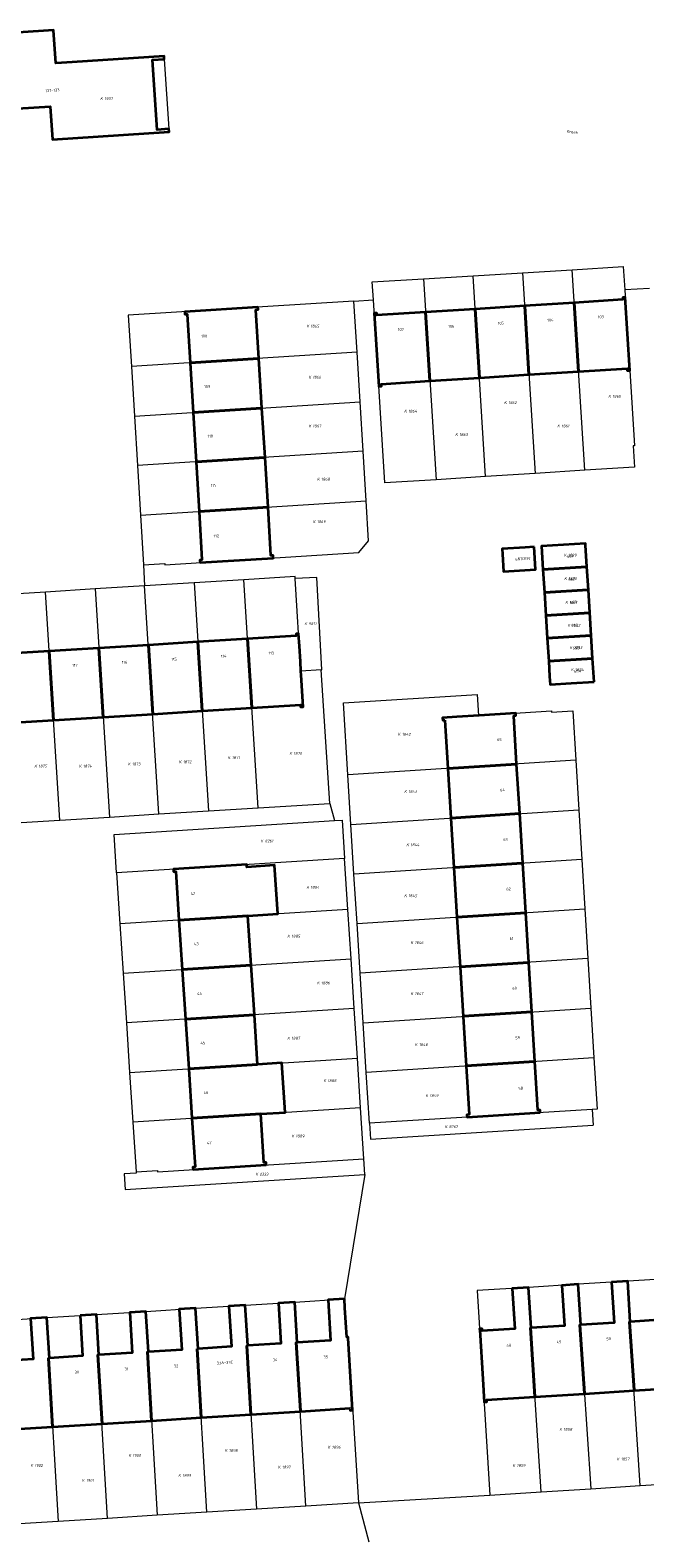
# Model space of a CAD drawing. Header units: metres. Extents: x 162165 to 162962, y 502542 to 503146.
# Tile 4 of 11: x 162498 to 162576, y 502709 to 502900. Entities that reach past the tile are written whole.
import ezdxf
from ezdxf.enums import TextEntityAlignment as Align
from ezdxf.lldxf.tags import DXFTag

# ---------------------------------------------------------------- set-up
doc = ezdxf.new("R2010")
doc.units = ezdxf.units.M
doc.layers.add('B-PV-KG-GRENS_PERCEEL-G', color=150, linetype='KG-PERCEEL-SO', lineweight=5, true_color=0x007fff)
doc.layers.add('B-PV-KG-GRENS_PERCEEL-S', color=150, linetype='Continuous', lineweight=5, true_color=0x007fff)
for name, color, linetype, lineweight in [('B-PV-OG-BEBOUWING-G', 7, 'Continuous', 35), ('B-PV-OG-BEBOUWING_HUISNUMMER-T18', 10, 'Continuous', 18), ('B-PV-OG-BEBOUWING_STRAATNAAM-T18', 10, 'Continuous', 18)]:
    doc.layers.add(name, color=color, linetype=linetype, lineweight=lineweight)
doc.styles.add('NLCS-ISO', font='NLCS-ISO.ttf', dxfattribs={"height": 1.8})
doc.styles.add('NLCS-ISO-M200-T18', font='NLCS-ISO.ttf', dxfattribs={"height": 1.8})
doc.styles.get("Standard").update_dxf_attribs({"font": 'arial.ttf'})
tags = doc.linetypes.add('KG-PERCEEL-SO', pattern='A,5.5,-2,["P",Standard,S=1.8,R=0,X=-0.5,Y=-0.9],-2,5.5,-2,[5,NLCS.SHX,S=0.75,R=0,X=0,Y=0],-2', length=19).pattern_tags.tags
tags[6] = DXFTag(74, 10)

# ---------------------------------------------------------------- blocks, each defined once
blk = doc.blocks.new('SKG-PERCEELNUMMER-SO')
at = {"style": 'NLCS-ISO', "oblique": 10, "flags": 1}
for tag, p in [('GEMEENTECODE', (0, 2.55)), ('PERCEELGROOTTE', (0, -2.45))]:
    blk.add_attdef(tag, text='', height=1.8, dxfattribs=at).set_placement(p, align=Align.MIDDLE_CENTER)
at = {"style": 'NLCS-ISO', "oblique": 10}
blk.add_attdef('SECTIE', text='', height=1.8, dxfattribs=at).set_placement((-0.5, 0), align=Align.MIDDLE_RIGHT)
blk.add_attdef('PERCEELNUMMER', text='', height=1.8, dxfattribs=at).set_placement((0.5, 0), align=Align.MIDDLE_LEFT)

msp = doc.modelspace()

# ---------------------------------------------------------------- linework, layer by layer
at = {"layer": 'B-PV-KG-GRENS_PERCEEL-G'}
for points in [[(162515.61, 502887.225), (162515.635, 502886.846), (162500.847, 502885.89), (162500.575, 502890.091), (162480.725, 502888.807), (162480.098, 502898.387), (162501.004, 502899.754), (162501.279, 502895.553), (162515.001, 502896.45), (162515.026, 502896.071)], [(162515.026, 502896.071), (162515.61, 502887.225)], [(162547.893, 502868.224), (162554.181, 502868.605)], [(162554.181, 502868.605), (162560.469, 502868.987)], [(162555.78, 502843.14), (162554.181, 502868.605)], [(162560.469, 502868.987), (162566.758, 502869.368)], [(162560.469, 502868.987), (162562.068, 502843.538)], [(162566.758, 502869.368), (162573.236, 502869.761), (162573.422, 502866.803)], [(162568.355, 502843.936), (162566.758, 502869.368)], [(162541.558, 502865.551), (162541.415, 502867.831), (162547.893, 502868.224)], [(162547.893, 502868.224), (162549.492, 502842.741)], [(162573.422, 502866.803), (162574.663, 502847.041), (162574.473, 502847.029), (162574.642, 502844.334), (162568.355, 502843.936)], [(162576.553, 502866.997), (162573.422, 502866.803)], [(162539.087, 502865.396), (162510.458, 502863.597), (162510.856, 502857.099)], [(162539.087, 502865.396), (162541.558, 502865.551)], [(162539.482, 502858.918), (162539.087, 502865.396)], [(162549.492, 502842.741), (162543.016, 502842.331), (162541.558, 502865.551)], [(162539.482, 502858.918), (162510.856, 502857.099)], [(162510.856, 502857.099), (162511.241, 502850.801)], [(162539.866, 502852.629), (162539.482, 502858.918)], [(162511.241, 502850.801), (162539.866, 502852.629)], [(162540.25, 502846.341), (162539.866, 502852.629)], [(162511.241, 502850.801), (162511.626, 502844.523)], [(162540.25, 502846.341), (162511.626, 502844.523)], [(162540.633, 502840.053), (162540.25, 502846.341)], [(162511.626, 502844.523), (162512.011, 502838.225)], [(162568.355, 502843.936), (162562.068, 502843.538)], [(162555.78, 502843.14), (162549.492, 502842.741)], [(162562.068, 502843.538), (162555.78, 502843.14)], [(162512.011, 502838.225), (162540.633, 502840.053)], [(162512.396, 502831.937), (162515.091, 502832.106), (162515.101, 502831.946), (162539.712, 502833.492), (162540.942, 502834.992), (162540.633, 502840.053)], [(162512.011, 502838.225), (162512.396, 502831.937)], [(162568.629, 502831.7), (162568.447, 502834.643), (162562.868, 502834.293), (162563.052, 502831.354)], [(162512.396, 502831.937), (162512.539, 502829.279)], [(162531.623, 502830.465), (162525.115, 502830.061)], [(162531.638, 502830.219), (162531.623, 502830.465)], [(162534.996, 502818.635), (162534.398, 502830.332), (162531.638, 502830.219)], [(162563.052, 502831.354), (162568.629, 502831.7)], [(162563.052, 502831.354), (162563.234, 502828.439)], [(162568.81, 502828.785), (162568.629, 502831.7)], [(162499.963, 502828.498), (162493.676, 502828.107)], [(162506.251, 502828.888), (162499.963, 502828.498)], [(162501.781, 502799.57), (162499.963, 502828.498)], [(162512.539, 502829.279), (162506.251, 502828.888)], [(162506.251, 502828.888), (162508.069, 502799.96)], [(162518.827, 502829.67), (162512.539, 502829.279)], [(162514.357, 502800.349), (162512.539, 502829.279)], [(162525.115, 502830.061), (162518.827, 502829.67)], [(162518.827, 502829.67), (162520.645, 502800.739)], [(162526.933, 502801.128), (162525.115, 502830.061)], [(162534.921, 502818.63), (162532.364, 502818.472), (162531.638, 502830.219)], [(162568.81, 502828.785), (162563.234, 502828.439)], [(162563.234, 502828.439), (162563.415, 502825.536)], [(162568.99, 502825.881), (162568.81, 502828.785)], [(162563.415, 502825.536), (162568.99, 502825.881)], [(162563.415, 502825.536), (162563.596, 502822.631)], [(162569.17, 502822.976), (162568.99, 502825.881)], [(162569.17, 502822.976), (162563.596, 502822.631)], [(162569.35, 502820.072), (162569.17, 502822.976)], [(162563.596, 502822.631), (162563.778, 502819.727)], [(162563.778, 502819.727), (162569.35, 502820.072)], [(162563.778, 502819.727), (162563.962, 502816.773), (162569.533, 502817.118), (162569.35, 502820.072)], [(162534.921, 502818.63), (162534.996, 502818.635)], [(162536.026, 502801.685), (162534.921, 502818.63)], [(162538.309, 502805.306), (162537.743, 502814.438), (162554.71, 502815.515), (162554.879, 502812.851), (162564.12, 502813.437), (162564.13, 502813.277), (162566.825, 502813.448), (162567.209, 502807.163)], [(162567.209, 502807.163), (162538.309, 502805.306)], [(162567.209, 502807.163), (162567.593, 502800.885)], [(162538.699, 502799.018), (162538.309, 502805.306)], [(162526.933, 502801.128), (162536.026, 502801.685)], [(162536.026, 502801.685), (162536.605, 502799.52)], [(162501.781, 502799.57), (162508.069, 502799.96)], [(162508.069, 502799.96), (162514.357, 502800.349)], [(162514.357, 502800.349), (162520.645, 502800.739)], [(162520.645, 502800.739), (162526.933, 502801.128)], [(162538.699, 502799.018), (162567.593, 502800.885)], [(162567.593, 502800.885), (162567.977, 502794.596)], [(162495.493, 502799.181), (162501.781, 502799.57)], [(162508.659, 502797.765), (162536.605, 502799.52)], [(162536.605, 502799.52), (162537.575, 502799.581)], [(162537.575, 502799.581), (162537.889, 502794.721)], [(162539.089, 502792.73), (162538.699, 502799.018)], [(162508.976, 502792.905), (162508.659, 502797.765)], [(162537.889, 502794.721), (162508.976, 502792.905)], [(162538.307, 502788.245), (162537.889, 502794.721)], [(162567.977, 502794.596), (162539.089, 502792.73)], [(162567.977, 502794.596), (162568.361, 502788.308)], [(162508.976, 502792.905), (162509.399, 502786.428)], [(162539.479, 502786.442), (162539.089, 502792.73)], [(162539.479, 502786.442), (162568.361, 502788.308)], [(162568.361, 502788.308), (162568.745, 502782.019)], [(162538.307, 502788.245), (162509.399, 502786.428)], [(162509.399, 502786.428), (162509.81, 502780.142)], [(162538.713, 502781.958), (162538.307, 502788.245)], [(162539.869, 502780.154), (162539.479, 502786.442)], [(162509.81, 502780.142), (162538.713, 502781.958)], [(162539.12, 502775.671), (162538.713, 502781.958)], [(162568.745, 502782.019), (162539.869, 502780.154)], [(162568.745, 502782.019), (162569.13, 502775.731)], [(162509.81, 502780.142), (162510.221, 502773.855)], [(162540.259, 502773.866), (162539.869, 502780.154)], [(162539.12, 502775.671), (162510.221, 502773.855)], [(162539.526, 502769.384), (162539.12, 502775.671)], [(162540.259, 502773.866), (162569.13, 502775.731)], [(162569.13, 502775.731), (162569.514, 502769.443)], [(162510.221, 502773.855), (162510.632, 502767.568)], [(162540.649, 502767.578), (162540.259, 502773.866)], [(162510.632, 502767.568), (162539.526, 502769.384)], [(162539.932, 502763.097), (162539.526, 502769.384)], [(162569.514, 502769.443), (162540.649, 502767.578)], [(162569.514, 502769.443), (162569.912, 502762.926)], [(162510.632, 502767.568), (162511.044, 502761.282)], [(162541.048, 502761.121), (162540.649, 502767.578)], [(162539.932, 502763.097), (162511.044, 502761.282)], [(162540.35, 502756.621), (162539.932, 502763.097)], [(162569.283, 502762.887), (162541.048, 502761.121)], [(162569.912, 502762.926), (162569.283, 502762.887)], [(162569.283, 502762.887), (162569.405, 502760.891)], [(162511.044, 502761.282), (162511.457, 502754.956)], [(162541.048, 502761.121), (162541.171, 502759.125)], [(162541.171, 502759.125), (162569.405, 502760.891)], [(162511.457, 502754.956), (162514.152, 502755.125), (162514.161, 502754.975), (162540.35, 502756.621)], [(162540.479, 502754.625), (162540.35, 502756.621)], [(162511.457, 502754.956), (162511.467, 502754.806), (162509.959, 502754.711), (162510.088, 502752.715), (162540.479, 502754.625)], [(162540.479, 502754.625), (162537.866, 502738.844)], [(162567.522, 502740.703), (162561.234, 502740.311)], [(162573.809, 502741.095), (162567.522, 502740.703)], [(162567.522, 502740.703), (162567.842, 502735.571), (162567.742, 502735.567), (162569.106, 502714.775)], [(162580.097, 502741.487), (162573.809, 502741.095)], [(162575.393, 502715.167), (162574.029, 502735.958), (162574.129, 502735.964), (162573.809, 502741.095)], [(162531.573, 502738.45), (162537.866, 502738.844)], [(162537.866, 502738.844), (162538.17, 502733.982), (162538.33, 502733.992), (162539.645, 502712.985)], [(162561.234, 502740.311), (162554.716, 502739.905), (162556.336, 502713.977)], [(162562.818, 502714.382), (162561.454, 502735.175), (162561.554, 502735.179), (162561.234, 502740.311)], [(162500.134, 502736.482), (162506.422, 502736.876)], [(162506.422, 502736.876), (162512.71, 502737.269)], [(162507.849, 502711.015), (162506.623, 502731.738), (162506.743, 502731.745), (162506.422, 502736.876)], [(162512.71, 502737.269), (162518.997, 502737.663)], [(162512.71, 502737.269), (162513.031, 502732.138), (162512.91, 502732.132), (162514.137, 502711.404)], [(162518.997, 502737.663), (162525.285, 502738.056)], [(162520.425, 502711.794), (162519.198, 502732.525), (162519.318, 502732.532), (162518.997, 502737.663)], [(162525.285, 502738.056), (162531.573, 502738.45)], [(162525.285, 502738.056), (162525.606, 502732.925), (162525.486, 502732.919), (162526.713, 502712.184)], [(162533.001, 502712.573), (162531.774, 502733.313), (162531.894, 502733.319), (162531.573, 502738.45)], [(162493.846, 502736.089), (162500.134, 502736.482)], [(162500.134, 502736.482), (162500.455, 502731.351), (162500.335, 502731.345), (162501.561, 502710.625)], [(162539.645, 502712.985), (162556.336, 502713.977)], [(162556.336, 502713.977), (162562.818, 502714.382)], [(162562.818, 502714.382), (162569.106, 502714.775)], [(162569.106, 502714.775), (162575.393, 502715.167)], [(162575.393, 502715.167), (162581.682, 502715.56)], [(162520.425, 502711.794), (162514.137, 502711.404)], [(162526.713, 502712.184), (162520.425, 502711.794)], [(162533.001, 502712.573), (162526.713, 502712.184)], [(162539.645, 502712.985), (162533.001, 502712.573)], [(162539.645, 502712.985), (162540.965, 502708.052)], [(162501.561, 502710.625), (162495.273, 502710.236)], [(162507.849, 502711.015), (162501.561, 502710.625)], [(162514.137, 502711.404), (162507.849, 502711.015)]]:
    msp.add_lwpolyline(points, dxfattribs=at)
msp.add_lwpolyline([(162562.1, 502831.369), (162561.92, 502834.233), (162557.878, 502833.98), (162558.058, 502831.116)], close=True, dxfattribs=at)
at = {"layer": 'B-PV-OG-BEBOUWING-G'}
for points in [[(162487.486, 502898.489), (162488.05, 502889.661), (162486.823, 502889.582), (162486.847, 502889.203), (162494.347, 502889.688), (162500.575, 502890.091), (162500.847, 502885.89), (162515.635, 502886.846), (162515.61, 502887.225), (162514.123, 502887.129), (162513.539, 502895.974), (162515.026, 502896.071), (162515.001, 502896.45), (162503.329, 502895.687), (162502.001, 502895.6), (162501.279, 502895.553), (162501.004, 502899.754), (162486.235, 502898.788), (162486.259, 502898.409)], [(162560.736, 502864.732), (162560.733, 502864.782), (162554.446, 502864.382), (162554.994, 502855.664), (162561.281, 502856.063)], [(162560.736, 502864.732), (162561.281, 502856.063), (162567.568, 502856.462), (162567.021, 502865.183), (162560.733, 502864.782)], [(162567.568, 502856.462), (162573.727, 502856.852), (162573.744, 502856.573), (162574.063, 502856.593), (162573.48, 502865.874), (162573.161, 502865.854), (162573.179, 502865.575), (162567.021, 502865.183)], [(162527.038, 502858.127), (162526.662, 502864.294), (162526.93, 502864.311), (162526.911, 502864.631), (162517.639, 502864.048), (162517.658, 502863.729), (162517.928, 502863.746), (162518.301, 502857.572), (162526.988, 502858.124)], [(162548.159, 502863.981), (162542.002, 502863.589), (162541.984, 502863.868), (162541.665, 502863.848), (162542.247, 502854.576), (162542.566, 502854.596), (162542.549, 502854.875), (162548.706, 502855.265)], [(162548.159, 502863.981), (162548.706, 502855.265), (162554.994, 502855.664), (162554.446, 502864.382)], [(162518.681, 502851.276), (162527.372, 502851.831), (162527.422, 502851.834), (162527.038, 502858.127), (162526.988, 502858.124), (162518.301, 502857.572)], [(162527.805, 502845.551), (162527.422, 502851.834), (162527.372, 502851.831), (162518.681, 502851.276), (162519.061, 502844.995), (162519.111, 502844.998), (162527.755, 502845.548)], [(162527.755, 502845.548), (162519.111, 502844.998), (162519.061, 502844.995), (162519.441, 502838.7), (162528.189, 502839.258), (162527.805, 502845.551)], [(162519.441, 502838.7), (162519.812, 502832.563), (162519.542, 502832.546), (162519.562, 502832.226), (162528.853, 502832.81), (162528.833, 502833.129), (162528.564, 502833.112), (162528.189, 502839.258)], [(162561.92, 502834.233), (162560.791, 502834.162), (162557.878, 502833.98), (162557.921, 502833.295), (162558.058, 502831.116), (162562.1, 502831.369)], [(162568.46, 502834.435), (162568.447, 502834.643), (162562.868, 502834.293), (162563.051, 502831.354), (162568.579, 502831.697), (162568.629, 502831.7)], [(162568.76, 502828.782), (162568.81, 502828.785), (162568.629, 502831.7), (162568.579, 502831.697), (162563.051, 502831.354), (162563.233, 502828.439), (162563.284, 502828.442)], [(162568.94, 502825.878), (162568.99, 502825.881), (162568.81, 502828.785), (162568.76, 502828.782), (162563.284, 502828.442), (162563.233, 502828.439), (162563.415, 502825.536)], [(162569.12, 502822.973), (162569.17, 502822.976), (162568.99, 502825.881), (162568.94, 502825.878), (162563.415, 502825.536), (162563.596, 502822.631)], [(162526.133, 502813.853), (162526.136, 502813.803), (162532.308, 502814.186), (162532.325, 502813.917), (162532.644, 502813.937), (162532.396, 502817.948), (162532.364, 502818.472), (162532.29, 502819.677), (162532.171, 502821.623), (162532.073, 502823.229), (162531.751, 502823.209), (162531.768, 502822.94), (162525.586, 502822.556)], [(162569.35, 502820.072), (162569.17, 502822.976), (162569.12, 502822.973), (162563.596, 502822.631), (162563.777, 502819.727)], [(162500.435, 502820.993), (162494.147, 502820.603), (162494.697, 502811.849), (162500.985, 502812.24), (162500.438, 502820.943)], [(162506.722, 502821.384), (162500.435, 502820.993), (162500.438, 502820.943), (162500.985, 502812.24), (162507.273, 502812.631)], [(162513.01, 502821.774), (162506.722, 502821.384), (162507.273, 502812.631), (162513.561, 502813.022)], [(162513.561, 502813.022), (162519.849, 502813.412), (162519.299, 502822.165), (162513.01, 502821.774)], [(162525.586, 502822.556), (162519.299, 502822.165), (162519.849, 502813.412), (162526.136, 502813.803), (162526.133, 502813.853)], [(162569.533, 502817.118), (162569.35, 502820.072), (162563.777, 502819.727), (162563.899, 502817.778), (162563.962, 502816.773), (162566.612, 502816.937)], [(162550.617, 502812.26), (162550.993, 502806.121), (162559.716, 502806.682), (162559.34, 502812.813), (162559.619, 502812.831), (162559.599, 502813.15), (162554.968, 502812.857), (162552.126, 502812.676), (162550.318, 502812.561), (162550.338, 502812.242)], [(162551.378, 502799.837), (162560.101, 502800.401), (162559.716, 502806.682), (162550.993, 502806.121)], [(162551.764, 502793.549), (162551.814, 502793.552), (162560.436, 502794.109), (162560.486, 502794.112), (162560.101, 502800.401), (162551.378, 502799.837)], [(162560.436, 502794.109), (162551.814, 502793.552), (162551.764, 502793.549), (162552.149, 502787.26), (162560.872, 502787.824), (162560.486, 502794.112)], [(162516.885, 502786.899), (162525.636, 502787.449), (162529.427, 502787.696), (162529.026, 502793.852), (162525.504, 502793.622), (162525.483, 502793.943), (162516.191, 502793.36), (162516.212, 502793.039), (162516.481, 502793.056)], [(162516.885, 502786.899), (162517.298, 502780.613), (162526.045, 502781.162), (162525.636, 502787.449)], [(162560.872, 502787.824), (162552.149, 502787.26), (162552.534, 502780.972), (162561.207, 502781.532), (162561.257, 502781.535)], [(162526.454, 502774.875), (162526.045, 502781.162), (162517.298, 502780.613), (162517.711, 502774.325)], [(162561.207, 502781.532), (162552.534, 502780.972), (162552.92, 502774.684), (162552.97, 502774.687), (162561.643, 502775.247), (162561.257, 502781.535)], [(162526.863, 502768.588), (162526.454, 502774.875), (162517.711, 502774.325), (162518.124, 502768.039)], [(162561.978, 502768.956), (162562.028, 502768.959), (162561.643, 502775.247), (162552.97, 502774.687), (162552.92, 502774.684), (162553.305, 502768.396)], [(162526.863, 502768.588), (162518.124, 502768.039), (162518.537, 502761.753), (162527.273, 502762.302), (162530.356, 502762.503), (162529.946, 502768.789)], [(162562.706, 502762.475), (162562.686, 502762.794), (162562.407, 502762.777), (162562.028, 502768.959), (162561.978, 502768.956), (162553.305, 502768.396), (162553.683, 502762.231), (162553.404, 502762.214), (162553.424, 502761.894)], [(162527.964, 502755.843), (162527.943, 502756.161), (162527.674, 502756.144), (162527.273, 502762.302), (162518.537, 502761.753), (162518.941, 502755.596), (162518.672, 502755.579), (162518.693, 502755.26)], [(162568.313, 502726.875), (162567.742, 502735.567), (162567.842, 502735.571), (162567.522, 502740.701), (162565.456, 502740.572), (162565.776, 502735.445), (162561.554, 502735.179), (162561.454, 502735.175), (162562.024, 502726.483), (162562.027, 502726.433), (162568.316, 502726.825)], [(162571.743, 502740.965), (162572.063, 502735.836), (162567.842, 502735.571), (162567.742, 502735.567), (162568.313, 502726.875), (162568.316, 502726.825), (162574.602, 502727.217), (162574.599, 502727.267), (162574.029, 502735.958), (162574.129, 502735.964), (162573.809, 502741.094)], [(162574.599, 502727.267), (162574.602, 502727.217), (162580.892, 502727.609), (162580.318, 502736.351), (162580.417, 502736.356), (162580.097, 502741.486), (162578.031, 502741.357), (162578.351, 502736.228), (162574.129, 502735.964), (162574.029, 502735.958)], [(162531.894, 502733.319), (162531.774, 502733.313), (162532.287, 502724.638), (162532.29, 502724.588), (162538.574, 502724.981), (162538.591, 502724.712), (162538.91, 502724.732), (162538.731, 502727.592), (162538.338, 502733.857), (162538.33, 502733.992), (162538.17, 502733.982), (162537.937, 502737.712), (162537.866, 502738.844), (162535.794, 502738.713), (162536.115, 502733.584)], [(162561.554, 502735.179), (162561.234, 502740.309), (162559.168, 502740.18), (162559.488, 502735.052), (162555.356, 502734.795), (162555.339, 502735.064), (162555.019, 502735.044), (162555.027, 502734.91), (162555.418, 502728.669), (162555.6, 502725.762), (162555.919, 502725.782), (162555.902, 502726.051), (162562.027, 502726.433), (162562.024, 502726.483), (162561.454, 502735.175)], [(162504.356, 502736.746), (162504.677, 502731.617), (162500.455, 502731.351), (162500.335, 502731.345), (162500.851, 502722.62), (162507.139, 502723.014), (162506.623, 502731.738), (162506.743, 502731.745), (162506.422, 502736.875)], [(162507.139, 502723.014), (162513.427, 502723.407), (162512.91, 502732.132), (162513.031, 502732.138), (162512.71, 502737.268), (162510.644, 502737.139), (162510.965, 502732.01), (162506.743, 502731.745), (162506.623, 502731.738)], [(162519.198, 502732.525), (162519.318, 502732.532), (162518.997, 502737.662), (162516.931, 502737.533), (162517.252, 502732.404), (162513.031, 502732.138), (162512.91, 502732.132), (162513.427, 502723.407), (162519.714, 502723.801)], [(162519.198, 502732.525), (162519.714, 502723.801), (162526.002, 502724.194), (162525.486, 502732.919), (162525.606, 502732.925), (162525.285, 502738.055), (162523.219, 502737.926), (162523.54, 502732.797), (162519.318, 502732.532)], [(162532.287, 502724.638), (162531.774, 502733.313), (162531.894, 502733.319), (162531.573, 502738.449), (162529.507, 502738.32), (162529.828, 502733.19), (162525.606, 502732.925), (162525.486, 502732.919), (162526.002, 502724.194), (162532.29, 502724.588)], [(162500.335, 502731.345), (162500.455, 502731.351), (162500.134, 502736.481), (162498.068, 502736.352), (162498.389, 502731.223), (162494.167, 502730.958), (162494.047, 502730.952), (162494.563, 502722.227), (162500.851, 502722.62)]]:
    msp.add_lwpolyline(points, close=True, dxfattribs=at)

# ---------------------------------------------------------------- block references
at = {"layer": 'B-PV-KG-GRENS_PERCEEL-S', "xscale": 0.2, "yscale": 0.2, "zscale": 0.2}
for p, values in [((162507.341, 502891.064), {'PERCEELNUMMER': '1937', 'SECTIE': 'K'}), ((162533.49, 502862.219), {'PERCEELNUMMER': '1865', 'SECTIE': 'K'}), ((162533.759, 502855.75), {'PERCEELNUMMER': '1866', 'SECTIE': 'K'}), ((162571.769, 502853.323), {'PERCEELNUMMER': '1860', 'SECTIE': 'K'}), ((162545.89, 502851.436), {'PERCEELNUMMER': '1864', 'SECTIE': 'K'}), ((162558.56, 502852.515), {'PERCEELNUMMER': '1862', 'SECTIE': 'K'}), ((162533.759, 502849.549), {'PERCEELNUMMER': '1867', 'SECTIE': 'K'}), ((162565.299, 502849.549), {'PERCEELNUMMER': '1861', 'SECTIE': 'K'}), ((162552.36, 502848.471), {'PERCEELNUMMER': '1863', 'SECTIE': 'K'}), ((162534.838, 502842.81), {'PERCEELNUMMER': '1868', 'SECTIE': 'K'}), ((162534.299, 502837.419), {'PERCEELNUMMER': '1869', 'SECTIE': 'K'}), ((162560.255, 502832.725), {'PERCEELNUMMER': '1835', 'SECTIE': 'K'}), ((162566.145, 502833.175), {'PERCEELNUMMER': '1829', 'SECTIE': 'K'}), ((162566.186, 502830.205), {'PERCEELNUMMER': '1830', 'SECTIE': 'K'}), ((162566.315, 502827.198), {'PERCEELNUMMER': '1831', 'SECTIE': 'K'}), ((162533.234, 502824.478), {'PERCEELNUMMER': '9811', 'SECTIE': 'K'}), ((162566.616, 502824.277), {'PERCEELNUMMER': '1832', 'SECTIE': 'K'}), ((162566.874, 502821.441), {'PERCEELNUMMER': '1833', 'SECTIE': 'K'}), ((162567.046, 502818.649), {'PERCEELNUMMER': '1834', 'SECTIE': 'K'}), ((162545.081, 502810.461), {'PERCEELNUMMER': '1842', 'SECTIE': 'K'}), ((162523.516, 502807.496), {'PERCEELNUMMER': '1871', 'SECTIE': 'K'}), ((162531.333, 502808.035), {'PERCEELNUMMER': '1870', 'SECTIE': 'K'}), ((162498.985, 502806.418), {'PERCEELNUMMER': '1875', 'SECTIE': 'K'}), ((162504.646, 502806.418), {'PERCEELNUMMER': '1874', 'SECTIE': 'K'}), ((162510.846, 502806.687), {'PERCEELNUMMER': '1873', 'SECTIE': 'K'}), ((162517.316, 502806.957), {'PERCEELNUMMER': '1872', 'SECTIE': 'K'}), ((162545.89, 502803.183), {'PERCEELNUMMER': '1843', 'SECTIE': 'K'}), ((162527.695, 502796.926), {'PERCEELNUMMER': '8261', 'SECTIE': 'K'}), ((162546.16, 502796.444), {'PERCEELNUMMER': '1844', 'SECTIE': 'K'}), ((162533.49, 502791.052), {'PERCEELNUMMER': '1884', 'SECTIE': 'K'}), ((162545.89, 502789.974), {'PERCEELNUMMER': '1845', 'SECTIE': 'K'}), ((162531.064, 502784.852), {'PERCEELNUMMER': '1885', 'SECTIE': 'K'}), ((162546.699, 502784.043), {'PERCEELNUMMER': '1846', 'SECTIE': 'K'}), ((162534.838, 502778.921), {'PERCEELNUMMER': '1886', 'SECTIE': 'K'}), ((162546.699, 502777.574), {'PERCEELNUMMER': '1847', 'SECTIE': 'K'}), ((162531.064, 502771.913), {'PERCEELNUMMER': '1887', 'SECTIE': 'K'}), ((162547.238, 502771.104), {'PERCEELNUMMER': '1848', 'SECTIE': 'K'}), ((162535.646, 502766.521), {'PERCEELNUMMER': '1888', 'SECTIE': 'K'}), ((162548.586, 502764.634), {'PERCEELNUMMER': '1849', 'SECTIE': 'K'}), ((162531.603, 502759.512), {'PERCEELNUMMER': '1889', 'SECTIE': 'K'}), ((162551.04, 502760.689), {'PERCEELNUMMER': '8262', 'SECTIE': 'K'}), ((162527.025, 502754.665), {'PERCEELNUMMER': '2323', 'SECTIE': 'K'}), ((162565.569, 502722.311), {'PERCEELNUMMER': '1858', 'SECTIE': 'K'}), ((162523.137, 502719.624), {'PERCEELNUMMER': '1898', 'SECTIE': 'K'}), ((162536.194, 502720.045), {'PERCEELNUMMER': '1896', 'SECTIE': 'K'}), ((162498.496, 502717.729), {'PERCEELNUMMER': '1902', 'SECTIE': 'K'}), ((162510.922, 502718.992), {'PERCEELNUMMER': '1900', 'SECTIE': 'K'}), ((162529.876, 502717.518), {'PERCEELNUMMER': '1897', 'SECTIE': 'K'}), ((162559.638, 502717.729), {'PERCEELNUMMER': '1859', 'SECTIE': 'K'}), ((162572.847, 502718.537), {'PERCEELNUMMER': '1857', 'SECTIE': 'K'}), ((162505.025, 502715.833), {'PERCEELNUMMER': '1901', 'SECTIE': 'K'}), ((162517.24, 502716.465), {'PERCEELNUMMER': '1899', 'SECTIE': 'K'})]:
    msp.add_blockref('SKG-PERCEELNUMMER-SO', p, dxfattribs=at).add_auto_attribs(values)

# ---------------------------------------------------------------- texts
at = {"layer": 'B-PV-OG-BEBOUWING_HUISNUMMER-T18', "style": 'NLCS-ISO-M200-T18'}
for s, rotation, p in [('127-133', 3.5, (162500.852, 502892.113)), ('105', 3.5, (162557.714, 502862.587)), ('104', 3.5, (162564.001, 502862.987)), ('103', 3.5, (162570.393, 502863.393)), ('108', 3.5, (162520.096, 502860.96)), ('107', 3.5, (162545.035, 502861.781)), ('106', 3.5, (162551.426, 502862.187)), ('109', 3.5, (162520.485, 502854.558)), ('110', 3.5, (162520.867, 502848.27)), ('111', 3.6, (162521.246, 502841.999)), ('112', 3.6, (162521.633, 502835.602)), ('66T', 3.5, (162559.989, 502832.675)), ('66F', 3.5, (162566.54, 502833.047)), ('66E', 3.5, (162566.722, 502830.119)), ('66D', 3.5, (162566.903, 502827.209)), ('66C', 3.5, (162567.084, 502824.305)), ('113', 3.6, (162528.606, 502820.754)), ('66B', 3.5, (162567.264, 502821.401)), ('117', 3.5, (162503.706, 502819.192)), ('116', 3.5, (162509.993, 502819.583)), ('115', 3.5, (162516.282, 502819.973)), ('114', 3.5, (162522.57, 502820.364)), ('66A', 3.5, (162567.446, 502818.472)), ('65', 3.6, (162557.52, 502809.779)), ('64', 3.5, (162557.913, 502803.405)), ('63', 3.5, (162558.298, 502797.12)), ('42', 3.5, (162518.675, 502790.266)), ('62', 3.5, (162558.684, 502790.831)), ('61', 3.5, (162559.069, 502784.543)), ('43', 3.5, (162519.093, 502783.875)), ('44', 3.5, (162519.504, 502777.588)), ('60', 3.5, (162559.454, 502778.254)), ('45', 3.5, (162519.915, 502771.301)), ('59', 3.5, (162559.84, 502771.966)), ('58', 3.5, (162560.234, 502765.566)), ('46', 3.5, (162520.328, 502765.011)), ('47', 3.5, (162520.744, 502758.624)), ('48', 3.5, (162558.73, 502732.974)), ('49', 3.5, (162565.092, 502733.396)), ('50', 3.5, (162571.38, 502733.789)), ('33A-33C', 3.6, (162522.708, 502730.767)), ('34', 3.5, (162529.105, 502731.138)), ('35', 3.5, (162535.515, 502731.491)), ('30', 3.5, (162503.954, 502729.564)), ('31', 3.5, (162510.241, 502729.958)), ('32', 3.5, (162516.529, 502730.352))]:
    msp.add_text(s, height=0.36, rotation=rotation, dxfattribs=at).set_placement(p, align=Align.MIDDLE)
at = {"layer": 'B-PV-OG-BEBOUWING_STRAATNAAM-T18', "style": 'NLCS-ISO-M200-T18'}
msp.add_text('Kreek', height=0.36, rotation=-5.6, dxfattribs=at).set_placement((162566.783, 502886.856), align=Align.MIDDLE)

doc.saveas('drawing.dxf')
